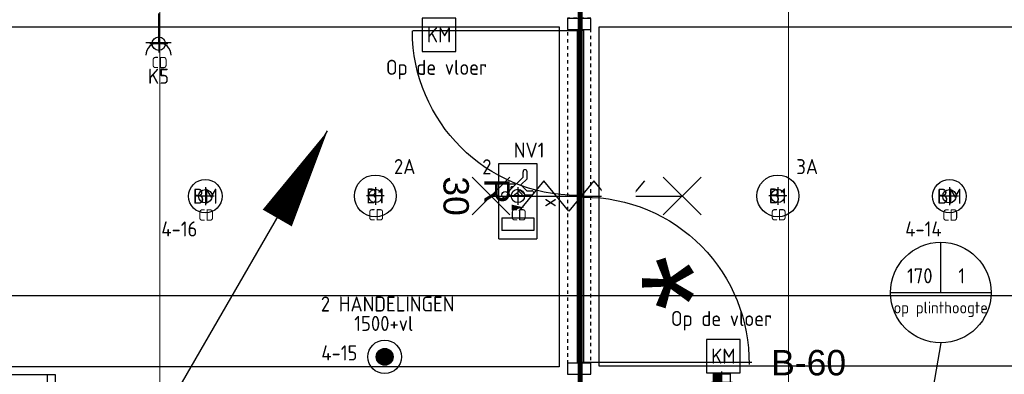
# Model space of a CAD drawing. Header units: millimetres. Extents: x -38032 to 104346, y -31182 to 78566.
# Tile 123 of 213: x 53524 to 59395, y 23354 to 25471. Entities that reach past the tile are written whole.
import ezdxf
from ezdxf.enums import TextEntityAlignment as Align

# ---------------------------------------------------------------- set-up
doc = ezdxf.new("R2010")
doc.units = ezdxf.units.MM
doc.header["$LTSCALE"] = 100
doc.set_wipeout_variables(frame=1)
for name, pattern in [('HIDDEN', [9.525, 6.35, -3.175]), ('STYLE_01', [0.41664, 0.20828, -0.20836]), ('STYLE_11', [5, 3.888855, -0.416718, 0.277786, -0.416641])]:
    doc.linetypes.add(name, pattern=pattern)
for name, color, linetype in [('AL$1A---_ALGEMEEN', 8, 'Continuous'), ('AL------_MAATV', 200, 'Continuous'), ('AL------_SPARING', 2, 'Continuous'), ('AT$1A---_TEKST100', 8, 'Continuous'), ('BOUWKUNDIG', 8, 'Continuous'), ('brandscheiding', 5, 'HIDDEN'), ('EB6511--_ATTRIB', 2, 'Continuous'), ('EL6121--', 3, 'Continuous'), ('EL6222--', 3, 'Continuous'), ('EL6311--', 3, 'Continuous'), ('el6311--nv', 7, 'Continuous'), ('EL6350--', 3, 'Continuous'), ('EL6511--', 3, 'Continuous'), ('EL6522--', 3, 'Continuous'), ('EM6131--', 1, 'Continuous'), ('versterkte strook', 7, 'Continuous')]:
    doc.layers.add(name, color=color, linetype=linetype)
doc.layers.add('stramien', color=1, linetype='Continuous', lineweight=9)
doc.styles.add('Arial', font='ARIAL.TTF')
doc.styles.add('BURO-018', font='iso.shx', dxfattribs={"height": 90})
doc.styles.get("Standard").update_dxf_attribs({"font": 'iso.shx'})

# ---------------------------------------------------------------- blocks, each defined once
blk = doc.blocks.new('1115C2J')
at = {"color": 0, "linetype": 'Continuous'}
for p, q in [((-4.5, 5.5), (4.5, 5.5)), ((-4.5, 1), (-4.5, 5.5)), ((-1.24, 4.31), (-1.24, 4.91)), ((-0.76, 4.11), (-0.76, 4.91)), ((2, 5.15), (3.5, 5.15)), ((2, 1.35), (2, 5.15)), ((3.5, 5.15), (3.5, 1.35)), ((4.5, 1), (4.5, 5.5)), ((-2.68, 4.35), (-3.52, 4.35)), ((-2.88, 3.87), (-3.52, 3.87)), ((-1.27, 2.26), (-2.88, 3.87)), ((-1.94, 3.61), (-2.68, 4.35)), ((-1.24, 4.31), (-1.94, 3.61)), ((-1.37, 3.5), (-0.76, 4.11)), ((-0.87, 3.71), (-1.23, 3.35)), ((-1.94, 2.93), (-2.04, 2.83)), ((-2.04, 2.83), (-2.04, 2.34)), ((-1.71, 2.7), (-1.72, 2.7)), ((-1.72, 2.7), (-1.72, 2.46)), ((-1.47, 2.46), (-1.72, 2.46)), ((-1.23, 3.35), (-1.37, 3.5)), ((-0.65, 3.49), (-1.01, 3.13)), ((-0.71, 2.83), (-1.01, 3.13)), ((-0.99, 2.14), (-1.84, 2.14)), ((2, 1.35), (3.5, 1.35)), ((4.5, 1), (-4.5, 1))]:
    blk.add_line(p, q, dxfattribs=at)
blk.add_lwpolyline([(0.75, 4, 0, 0.7, 0), (0.75, 2.5, 0.7, 0.7, 0)], format="xyseb", dxfattribs=at)
blk.add_circle((-0.76, 1.75), 0.4, dxfattribs=at)
for centre, radius, start, end in [((-1, 4.91), 0.24, 0, 180), ((-3.52, 4.11), 0.24, 90, 270), ((-0.76, 3.6), 0.16, 315, 135), ((-0.99, 2.54), 0.4, 225, 45), ((-1.84, 2.34), 0.2, 180, 270)]:
    blk.add_arc(centre, radius, start, end, dxfattribs=at)
at = {"color": 0, "linetype": 'Continuous', "style": 'BURO-018'}
for tag, p in [('E_GKAST', (0, 15.17)), ('E_GROEP', (0, 12.17)), ('E_SGROEP', (4.5, 12.17)), ('E_ARMCODE', (0, 8))]:
    blk.add_attdef(tag, text='', height=1.8, dxfattribs=at).set_placement(p, align=Align.MIDDLE)
at = {"layer": 'EL6350--', "color": 1, "style": 'BURO-018'}
blk.add_text('x', height=1.8, dxfattribs=at).set_placement((-0.38, 6.53))
blk = doc.blocks.new('E00157')
at = {"color": 0, "linetype": 'Continuous'}
for p, q in [((-2, 5), (-2, 1)), ((2, 5), (-2, 5)), ((2, 1), (2, 5)), ((-2, 1), (2, 1))]:
    blk.add_line(p, q, dxfattribs=at)
at = {"color": 0, "linetype": 'Continuous', "style": 'BURO-018'}
blk.add_text('KM', height=1.8, dxfattribs=at).set_placement((0, 3), align=Align.MIDDLE)
blk.add_attdef('E_TEXT1', text='', height=1.8, dxfattribs=at).set_placement((0, 7.5), align=Align.MIDDLE)
at = {"color": 0, "linetype": 'Continuous', "style": 'BURO-018', "flags": 1}
blk.add_attdef('E_MATCODE', (0, 0), '', height=1.8, dxfattribs=at)
blk = doc.blocks.new('1115B3A')
at = {"color": 0, "linetype": 'Continuous'}
blk.add_circle((0, 0), 2.5, dxfattribs=at)
at = {"color": 0, "linetype": 'Continuous', "style": 'BURO-018'}
for tag, p in [('E_GKAST', (0, 8)), ('E_GROEP', (0, 5)), ('E_SGROEP', (4.5, 5)), ('E_ARMCODE', (0, 0)), ('E_SLET', (4.5, -1))]:
    blk.add_attdef(tag, text='', height=1.8, dxfattribs=at).set_placement(p, align=Align.MIDDLE)
blk = doc.blocks.new('111304')
at = {"color": 0, "linetype": 'Continuous'}
for p, q in [((-1.5, 4.5), (1.5, 4.5)), ((0, 1), (0, 4.5))]:
    blk.add_line(p, q, dxfattribs=at)
blk.add_arc((0, 6), 1.5, 180, 0, dxfattribs=at)
at = {"color": 0, "linetype": 'Continuous', "style": 'BURO-018'}
for tag, p in [('E_GKAST', (0, 11.5)), ('E_GROEP', (0, 8.5)), ('E_SGROEP', (4.5, 8.5))]:
    blk.add_attdef(tag, text='', height=1.8, dxfattribs=at).set_placement(p, align=Align.MIDDLE)
at = {"color": 0, "linetype": 'Continuous', "style": 'BURO-018', "flags": 1}
for tag, p in [('E_VERMCODE', (13, 8.5)), ('E_MATCODE', (0, 0))]:
    blk.add_attdef(tag, text='', height=1.8, dxfattribs=at).set_placement(p, align=Align.MIDDLE)
blk = doc.blocks.new('E00170')
at = {"color": 0, "linetype": 'Continuous'}
for q in [(5, 8.66), (-5, -8.66)]:
    blk.add_line((0, 0), q, dxfattribs=at)
for points in [[(5, 8.66, 0, 1, 0), (3.5, 6.062, 1, 1, 0)], [(-5, -8.66, 0, 1, 0), (-3.5, -6.062, 1, 1, 0)]]:
    blk.add_lwpolyline(points, format="xyseb", dxfattribs=at)
at = {"color": 0, "const_width": 0.5}
blk.add_lwpolyline([(-0.25, 0, 1), (0.25, 0, 1)], format="xyb", close=True, dxfattribs=at)
at = {"color": 0, "linetype": 'Continuous'}
blk.add_circle((0, 0), 0.5, dxfattribs=at)
blk = doc.blocks.new('E00123')
at = {"color": 0, "linetype": 'Continuous'}
blk.add_circle((0, 0), 2, dxfattribs=at)
at = {"color": 0, "linetype": 'Continuous', "style": 'BURO-018'}
for tag, p in [('E_TEXT1', (0, 4.5)), ('E_TEXT2', (0, 0))]:
    blk.add_attdef(tag, text='', height=1.8, dxfattribs=at).set_placement(p, align=Align.MIDDLE)
at = {"color": 0, "linetype": 'Continuous', "style": 'BURO-018', "flags": 1}
blk.add_attdef('E_MATCODE', (0, 0), '', height=1.8, dxfattribs=at)
blk = doc.blocks.new('E00023')
at = {"color": 0, "const_width": 1}
blk.add_lwpolyline([(-0.5, 3, 1), (0.5, 3, 1)], format="xyb", close=True, dxfattribs=at)
at = {"color": 0, "linetype": 'Continuous'}
for radius in [2, 1]:
    blk.add_circle((0, 3), radius, dxfattribs=at)
at = {"color": 0, "linetype": 'Continuous', "style": 'BURO-018'}
blk.add_attdef('E_TEXT1', text='', height=1.8, dxfattribs=at).set_placement((0, 7.5), align=Align.MIDDLE)
at = {"color": 0, "linetype": 'Continuous', "style": 'BURO-018', "flags": 1}
blk.add_attdef('E_MATCODE', (0, 0), '', height=1.8, dxfattribs=at)
blk = doc.blocks.new('Centraaldoos')
at = {"color": 1, "linetype": 'Continuous'}
for p, q in [((-2, 0), (2, 0)), ((0, -2), (0, 2))]:
    blk.add_line(p, q, dxfattribs=at)
at = {"color": 0, "linetype": 'Continuous'}
blk.add_circle((0, 0), 1.5, dxfattribs=at)
at = {"color": 0, "linetype": 'Continuous', "style": 'BURO-018'}
blk.add_attdef('AL_POSNR', text='', height=1.8, dxfattribs=at).set_placement((0, 3), align=Align.CENTER)
at = {"color": 0, "linetype": 'Continuous', "style": 'BURO-018', "flags": 1}
blk.add_attdef('AL_OMS', (0, 0), '', height=1.8, dxfattribs=at)
at = {"layer": 'AL------_MAATV', "style": 'BURO-018'}
blk.add_text('CD', height=2.531, rotation=180, dxfattribs=at).set_placement((1.61, 5.48))
blk = doc.blocks.new('Sparing 100x100')
at = {"color": 1, "linetype": 'Continuous'}
for p, q in [((0, -2.5), (0, 2.5)), ((-2.5, 0), (2.5, 0))]:
    blk.add_line(p, q, dxfattribs=at)
at = {"color": 0, "linetype": 'Continuous'}
for p, q in [((-2, 2), (2, 2)), ((-2, -2), (-2, 2)), ((2, 2), (2, -2)), ((2, -2), (-2, -2))]:
    blk.add_line(p, q, dxfattribs=at)
for points in [[(-2, 2), (0, 2), (-2, 0), (0, 0)], [(0, 0), (2, 0), (0, -2), (2, -2)]]:
    blk.add_solid(points, dxfattribs=at)
at = {"color": 0, "linetype": 'Continuous', "style": 'BURO-018'}
blk.add_attdef('AL_POSNR', text='', height=1.8, dxfattribs=at).set_placement((0, 3), align=Align.CENTER)
at = {"color": 0, "linetype": 'Continuous', "style": 'BURO-018', "flags": 1}
blk.add_attdef('AL_OMS', (0, 0), '', height=1.8, dxfattribs=at)
blk = doc.blocks.new('E00103')
at = {"color": 0, "linetype": 'Continuous'}
for p, q in [((0, 6), (0, 12)), ((-6, 6), (6, 6))]:
    blk.add_line(p, q, dxfattribs=at)
blk.add_circle((0, 6), 6, dxfattribs=at)
at = {"color": 0, "linetype": 'Continuous', "style": 'BURO-018'}
for tag, p in [('E_TEXT1', (-2.5, 8)), ('E_TEXT3', (2.5, 8)), ('E_TEXT6', (0, 4))]:
    blk.add_attdef(tag, text='', height=1.8, dxfattribs=at).set_placement(p, align=Align.MIDDLE)
blk = doc.blocks.new('txt-brandw.60')
at = {"color": 0}
blk.add_wipeout([(-223.5, -118.5), (223.5, -118.5), (223.5, 124.9), (-223.5, 124.9)], dxfattribs=at).dxf.layer = 'AL$1A---_ALGEMEEN'
at = {"layer": 'AT$1A---_TEKST100', "insert": (0, -112.2), "char_height": 151.525, "attachment_point": 8, "line_spacing_factor": 0.967741, "style": 'Arial'}
blk.add_mtext('{\\C256;\\lB-60}', dxfattribs=at)
blk = doc.blocks.new('Group-71')
at = {"layer": 'AL$1A---_ALGEMEEN', "color": 0}
for p, q in [((-97.5, 382.003125), (127.5, 157.003125)), ((-97.5, 157.003125), (127.5, 382.003125))]:
    blk.add_line(p, q, dxfattribs=at)
at = {"layer": 'AL$1A---_ALGEMEEN', "color": 0, "flags": 1}
blk.add_attdef('B60_30', (-97.5, 157.003125), '', height=0.2, dxfattribs=at)
blk = doc.blocks.new('Group-72')
at = {"layer": 'AL$1A---_ALGEMEEN', "color": 0}
for p, q in [((-97.5, -757.809375), (127.5, -982.809375)), ((-97.5, -982.809375), (127.5, -757.809375))]:
    blk.add_line(p, q, dxfattribs=at)
at = {"layer": 'AL$1A---_ALGEMEEN', "color": 0, "flags": 1}
blk.add_attdef('B60_30', (-97.5, -982.809375), '', height=0.2, dxfattribs=at)
blk = doc.blocks.new('wbdbo 30 zelfsl')
at = {"layer": 'AL$1A---_ALGEMEEN', "color": 0}
blk.add_line((15, -870.3), (15, 269.5), dxfattribs=at)
blk.add_lwpolyline([(-75, 45.3), (105, -106.5), (-75, -256.1), (105, -405.7), (-75, -555.2), (105, -704.7)], dxfattribs=at)
for name in ['Group-71', 'Group-72']:
    blk.add_blockref(name, (0, 0), dxfattribs=at)
at = {"layer": 'AT$1A---_TEKST100', "style": 'Arial'}
for s, p in [('R ', (15, -955.7)), ('30', (15, -1199.2))]:
    blk.add_text(s, height=151.52, dxfattribs=at).set_placement(p, align=Align.BOTTOM_CENTER)
blk = doc.blocks.new('32x_hout-mk 811-p')
at = {"layer": 'AL$1A---_ALGEMEEN', "color": 0, "linetype": 'STYLE_01'}
blk.add_lwpolyline([(-2125, 139.5), (0, 139.5), (0, 0.5), (-2125, 0.5)], close=True, dxfattribs=at)
at = {"color": 0}
for points in [[(-2125, 139.5), (-2058, 139.5), (-2058, 0.5), (-2125, 0.5)], [(-68, 139.5), (-1, 139.5), (-1, 0.5), (-68, 0.5)]]:
    blk.add_wipeout(points, dxfattribs=at).dxf.layer = 'AL$1A---_ALGEMEEN'
at = {"layer": 'AL$1A---_ALGEMEEN', "color": 0}
for points in [[(-2125, 139.5), (-2058, 139.5), (-2058, 0.5), (-2125, 0.5)], [(-68, 139.5), (-1, 139.5), (-1, 0.5), (-68, 0.5)]]:
    blk.add_lwpolyline(points, close=True, dxfattribs=at)
at = {"color": 0}
blk.add_wipeout([(-2053, 97.5), (-1068, 97.5), (-1068, 57.5), (-2053, 57.5)], dxfattribs=at).dxf.layer = 'AL$1A---_ALGEMEEN'
at = {"layer": 'AL$1A---_ALGEMEEN', "color": 0}
blk.add_line((-2053, 97.5), (-2053, 1098), dxfattribs=at)
blk.add_lwpolyline([(-2053, 97.5), (-1068, 97.5), (-1068, 57.5), (-2053, 57.5)], close=True, dxfattribs=at)
at = {"color": 0}
blk.add_wipeout([(-1058, 97.5), (-73, 97.5), (-73, 57.5), (-1058, 57.5)], dxfattribs=at).dxf.layer = 'AL$1A---_ALGEMEEN'
at = {"layer": 'AL$1A---_ALGEMEEN', "color": 0}
blk.add_line((-75.5, 59.5), (-75.5, -922.6), dxfattribs=at)
blk.add_lwpolyline([(-1058, 97.5), (-73, 97.5), (-73, 57.5), (-1058, 57.5)], close=True, dxfattribs=at)
blk.add_arc((-73, 59.5), 985, 180, 269.85414, dxfattribs=at)
at = {"layer": 'AL$1A---_ALGEMEEN', "color": 0, "xscale": -1}
blk.add_blockref('wbdbo 30 zelfsl', (-1046.6, 413.8), dxfattribs=at)
at = {"color": 0}
blk.add_wipeout([(-1361.3, 203.6), (-763.3, 203.6), (-763.3, 406.4), (-1361.3, 406.4)], dxfattribs=at).dxf.layer = 'AL$1A---_ALGEMEEN'
at = {"layer": 'AL$1A---_ALGEMEEN', "color": 0}
blk.add_arc((-2053, 97.5), 985, 0, 90.764, dxfattribs=at)
blk = doc.blocks.new('Group-27')
at = {"layer": 'AL$1A---_ALGEMEEN', "color": 0}
for p, q in [((-97.5, 382.003125), (127.5, 157.003125)), ((-97.5, 157.003125), (127.5, 382.003125))]:
    blk.add_line(p, q, dxfattribs=at)
at = {"layer": 'AL$1A---_ALGEMEEN', "color": 0, "flags": 1}
blk.add_attdef('B60_30', (-97.5, 157.003125), '', height=0.2, dxfattribs=at)
blk = doc.blocks.new('Group-28')
at = {"layer": 'AL$1A---_ALGEMEEN', "color": 0}
for p, q in [((-97.5, -757.809375), (127.5, -982.809375)), ((-97.5, -982.809375), (127.5, -757.809375))]:
    blk.add_line(p, q, dxfattribs=at)
at = {"layer": 'AL$1A---_ALGEMEEN', "color": 0, "flags": 1}
blk.add_attdef('B60_30', (-97.5, -982.809375), '', height=0.2, dxfattribs=at)
blk = doc.blocks.new('wrd 30 zelfsl')
at = {"layer": 'AL$1A---_ALGEMEEN', "color": 0}
blk.add_line((15, -870.3), (15, 269.5), dxfattribs=at)
blk.add_lwpolyline([(-75, 45.3), (105, -106.5), (-75, -256.1), (105, -405.7), (-75, -555.2), (105, -704.7)], dxfattribs=at)
for name in ['Group-27', 'Group-28']:
    blk.add_blockref(name, (0, 0), dxfattribs=at)
at = {"layer": 'AT$1A---_TEKST100', "style": 'Arial'}
blk.add_text('R 30', height=151.52, dxfattribs=at).set_placement((16, 516.7), align=Align.TOP_CENTER)
blk = doc.blocks.new('32x 90x139')
at = {"color": 0}
blk.add_wipeout([(0, 45), (-94, 45), (-94, 30), (-139, 30), (-139, -30), (-94, -30), (-94, -45), (0, -45)], dxfattribs=at).dxf.layer = 'AL$1A---_ALGEMEEN'
at = {"layer": 'AL$1A---_ALGEMEEN', "color": 0}
blk.add_lwpolyline([(0, 45), (-94, 45), (-94, 30), (-139, 30), (-139, -30), (-94, -30), (-94, -45), (0, -45)], close=True, dxfattribs=at)
blk = doc.blocks.new('32x_hout-mk 858-p')
at = {"layer": 'AL$1A---_ALGEMEEN', "color": 0}
for points in [[(-2987, 139), (-5912, 139), (-5912, 0), (-2987, 0)], [(-990, 139), (-45, 139), (-45, 0), (-990, 0)]]:
    blk.add_lwpolyline(points, close=True, dxfattribs=at)
at = {"color": 0}
for points in [[(-5912, 139), (-5867, 139), (-5867, 0), (-5912, 0)], [(-2987, 139), (-2897, 139), (-2897, 0), (-2987, 0)], [(-1080, 139), (-990, 139), (-990, 0), (-1080, 0)], [(-90, 139), (-45, 139), (-45, 0), (-90, 0)]]:
    blk.add_wipeout(points, dxfattribs=at).dxf.layer = 'AL$1A---_ALGEMEEN'
at = {"layer": 'AL$1A---_ALGEMEEN', "color": 0, "linetype": 'STYLE_01'}
blk.add_line((-1080, 0), (-2897, 0), dxfattribs=at)
at = {"layer": 'AL$1A---_ALGEMEEN', "color": 0}
for points in [[(-5912, 139), (-5867, 139), (-5867, 0), (-5912, 0)], [(-2987, 139), (-2897, 139), (-2897, 0), (-2987, 0)], [(-1080, 139), (-990, 139), (-990, 0), (-1080, 0)], [(-90, 139), (-45, 139), (-45, 0), (-90, 0)]]:
    blk.add_lwpolyline(points, close=True, dxfattribs=at)
at = {"color": 0}
for points in [[(-1995, 139), (-1065, 139), (-1065, 99), (-1995, 99)], [(-2972, 45), (-5882, 45), (-5882, 0), (-2972, 0)], [(-1005, 40), (-75, 40), (-75, 0), (-1005, 0)]]:
    blk.add_wipeout(points, dxfattribs=at).dxf.layer = 'AL$1A---_ALGEMEEN'
at = {"layer": 'AL$1A---_ALGEMEEN', "color": 0}
blk.add_line((-1065, 139), (-1065, 1065), dxfattribs=at)
for points in [[(-1995, 139), (-1065, 139), (-1065, 99), (-1995, 99)], [(-2972, 45), (-5882, 45), (-5882, 0), (-2972, 0)], [(-1005, 40), (-75, 40), (-75, 0), (-1005, 0)]]:
    blk.add_lwpolyline(points, close=True, dxfattribs=at)
blk.add_arc((-1065, 139), 930, 90, 180, dxfattribs=at)
at = {"layer": 'AL$1A---_ALGEMEEN', "color": 0, "rotation": 90}
for p in [(-4922, 139), (-3932, 139)]:
    blk.add_blockref('32x 90x139', p, dxfattribs=at)
at = {"color": 0}
blk.add_wipeout([(-2925, 139), (-1995, 139), (-1995, 99), (-2925, 99)], dxfattribs=at).dxf.layer = 'AL$1A---_ALGEMEEN'
at = {"layer": 'AL$1A---_ALGEMEEN', "color": 0}
blk.add_line((-2925, 139), (-2925, 1065), dxfattribs=at)
blk.add_lwpolyline([(-2925, 139), (-1995, 139), (-1995, 99), (-2925, 99)], close=True, dxfattribs=at)
blk.add_arc((-2925, 139), 930, 0, 90, dxfattribs=at)
blk.add_blockref('wrd 30 zelfsl', (-2010, 407.1), dxfattribs=at)
blk = doc.blocks.new('200254 W 212 3 04-12-2007')
at = {"layer": 'stramien', "linetype": 'STYLE_11', "ltscale": 50}
blk.add_line((18161, -41013.6), (18161, 36216.4), dxfattribs=at)
at = {"layer": 'AL$1A---_ALGEMEEN'}
blk.add_blockref('txt-brandw.60', (22030.4, -1528.2), dxfattribs=at)
blk.add_lwpolyline([(20782, 442.4), (46056, 442.4), (46056, -1582.6), (20782, -1582.6)], close=True, dxfattribs=at)
at = {"layer": 'stramien', "linetype": 'STYLE_11', "ltscale": 50}
blk.add_line((21911, -38914.6), (21911, 22365.4), dxfattribs=at)
at = {"layer": 'AL$1A---_ALGEMEEN', "xscale": -1, "rotation": 270}
blk.add_blockref('32x_hout-mk 811-p', (20593, 493.4), dxfattribs=at)
at = {"layer": 'AL$1A---_ALGEMEEN'}
blk.add_lwpolyline([(-6737.5, 442), (20543, 442.4), (20543, -1587.3), (-6737.5, -1587.8)], close=True, dxfattribs=at)
at = {"layer": 'AT$1A---_TEKST100', "insert": (21340.9, -1087.2), "char_height": 606.098, "attachment_point": 5, "rotation": 90, "line_spacing_factor": 0.967741, "style": 'Arial'}
blk.add_mtext('{\\C256;\\l*}', dxfattribs=at)
at = {"layer": 'AL$1A---_ALGEMEEN'}
blk.add_blockref('32x_hout-mk 858-p', (17583, -1771.6), dxfattribs=at)

msp = doc.modelspace()

# ---------------------------------------------------------------- block references
at = {"layer": 'BOUWKUNDIG'}
msp.add_blockref('200254 W 212 3 04-12-2007', (36198, 24986.5), dxfattribs=at)

# ---------------------------------------------------------------- next in the draw order: linework, layer by layer
at = {"layer": 'brandscheiding', "const_width": 30}
msp.add_lwpolyline([(29397.9, 25537.6), (56865.6, 25537.6), (56865.6, 23264.5), (59066.6, 23264.5), (59066.6, 13992.7), (58122.5, 13992.7), (58122.5, 6509.6), (53096.3, 5898.3), (53096.3, 6042.1), (48112.7, 5538.6), (48130.7, 5340.8), (27536.8, 3072.4)], dxfattribs=at)
at = {"layer": 'EM6131--'}
msp.add_line((59016.2, 23542.4), (58935, 23066), dxfattribs=at)
at = {"layer": 'versterkte strook'}
msp.add_line((8368.1, 23825), (81845.1, 23825), dxfattribs=at)

# ---------------------------------------------------------------- next in the draw order: block references
at = {"layer": 'AL------_SPARING', "yscale": 26.66666666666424, "zscale": 26.66666666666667, "rotation": 180}
for p, xscale in [((54353.7, 25327.8), 26.66666666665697), ((54631.3, 24417.5), 26.66666666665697), ((55644.9, 24419), 26.66666666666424), ((56495, 24419), 26.66666666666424), ((58044.9, 24419), 26.66666666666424), ((59067.9, 24417.5), 26.66666666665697)]:
    msp.add_blockref('Centraaldoos', p, dxfattribs=dict(at, xscale=xscale))
at = {"layer": 'AL------_SPARING', "xscale": 25, "yscale": 25, "zscale": 25}
msp.add_blockref('Sparing 100x100', (57711.5, 23308.3), dxfattribs=at)
at = {"layer": 'EL6121--', "xscale": 200, "yscale": 200, "zscale": 200}
msp.add_blockref('E00170', (54360, 23075), dxfattribs=at)
at = {"layer": 'EL6222--'}
ref = msp.add_blockref('111304', (54352, 25558.4), dxfattribs=dict(at, xscale=50, yscale=50, zscale=50, rotation=180))
ref.add_attrib('E_GROEP', 'K5', dxfattribs={"layer": '0', "color": 1, "linetype": 'Continuous', "height": 90, "style": 'BURO-018'}).set_placement((54352, 25133.4), align=Align.MIDDLE)
at = {"layer": 'EL6311--'}
ref = msp.add_blockref('1115B3A', (55644.9, 24419), dxfattribs=dict(at, xscale=50, yscale=50, zscale=50))
ref.add_attrib('E_ARMCODE', 'B1', dxfattribs={"layer": '0', "color": 1, "linetype": 'Continuous', "height": 90, "style": 'BURO-018'}).set_placement((55644.9, 24419), align=Align.MIDDLE)
ref.add_attrib('E_GROEP', '2A', dxfattribs={"layer": '0', "color": 1, "linetype": 'Continuous', "height": 90, "style": 'BURO-018'}).set_placement((55819.9, 24594), align=Align.MIDDLE)
ref = msp.add_blockref('1115B3A', (58044.9, 24419), dxfattribs=dict(at, xscale=50, yscale=50, zscale=50))
ref.add_attrib('E_ARMCODE', 'B1', dxfattribs={"layer": '0', "color": 1, "linetype": 'Continuous', "height": 90, "style": 'BURO-018'}).set_placement((58044.9, 24419), align=Align.MIDDLE)
ref.add_attrib('E_GROEP', '3A', dxfattribs={"layer": '0', "color": 1, "linetype": 'Continuous', "height": 90, "style": 'BURO-018'}).set_placement((58219.9, 24594), align=Align.MIDDLE)
at = {"layer": 'el6311--nv'}
ref = msp.add_blockref('1115C2J', (56331.9, 24387.7), dxfattribs=dict(at, xscale=50, yscale=50, zscale=50, rotation=270))
ref.add_attrib('E_ARMCODE', 'NV1', dxfattribs={"layer": '0', "color": 1, "linetype": 'Continuous', "height": 90, "style": 'BURO-018'}).set_placement((56561.9, 24692.7), align=Align.MIDDLE)
ref.add_attrib('E_GROEP', '2', dxfattribs={"layer": '0', "color": 1, "linetype": 'Continuous', "height": 90, "style": 'BURO-018'}).set_placement((56309.9, 24592.7), align=Align.MIDDLE)
at = {"layer": 'EL6511--'}
ref = msp.add_blockref('E00123', (54631.3, 24417.5), dxfattribs=dict(at, xscale=50, yscale=50, zscale=50))
ref.add_attrib('E_TEXT2', 'BM', dxfattribs={"layer": 'EB6511--_ATTRIB', "color": 1, "linetype": 'Continuous', "height": 90, "style": 'BURO-018'}).set_placement((54631.3, 24417.5), align=Align.MIDDLE)
ref.add_attrib('E_TEXT1', '4-16', dxfattribs={"layer": 'EB6511--_ATTRIB', "color": 1, "linetype": 'Continuous', "height": 90, "style": 'BURO-018'}).set_placement((54476.3, 24222.2), align=Align.MIDDLE)
ref = msp.add_blockref('E00123', (59067.9, 24417.5), dxfattribs=dict(at, xscale=50, yscale=50, zscale=50))
ref.add_attrib('E_TEXT2', 'BM', dxfattribs={"layer": 'EB6511--_ATTRIB', "color": 1, "linetype": 'Continuous', "height": 90, "style": 'BURO-018'}).set_placement((59067.9, 24417.5), align=Align.MIDDLE)
ref.add_attrib('E_TEXT1', '4-14', dxfattribs={"layer": 'EB6511--_ATTRIB', "color": 1, "linetype": 'Continuous', "height": 90, "style": 'BURO-018'}).set_placement((58912.9, 24222.2), align=Align.MIDDLE)
ref = msp.add_blockref('E00023', (55700.7, 23308.7), dxfattribs=dict(at, xscale=50, yscale=50, zscale=50))
ref.add_attrib('E_TEXT1', '4-15', dxfattribs={"layer": 'EB6511--_ATTRIB', "color": 1, "linetype": 'Continuous', "height": 90, "style": 'BURO-018'}).set_placement((55430.5, 23482.3), align=Align.MIDDLE)
at = {"layer": 'EL6522--', "xscale": 50, "yscale": 50, "zscale": 50}
for p in [(56025.1, 25230.6), (57719.9, 23313)]:
    msp.add_blockref('E00157', p, dxfattribs=at)
at = {"layer": 'EM6131--'}
ref = msp.add_blockref('E00103', (59016.2, 23542.4), dxfattribs=dict(at, xscale=50, yscale=50, zscale=50))
ref.add_attrib('E_TEXT1', '170', dxfattribs={"layer": '0', "color": 1, "linetype": 'Continuous', "height": 90, "style": 'BURO-018'}).set_placement((58891.2, 23942.4), align=Align.MIDDLE)
ref.add_attrib('E_TEXT3', '1', dxfattribs={"layer": '0', "color": 1, "linetype": 'Continuous', "height": 90, "style": 'BURO-018'}).set_placement((59141.2, 23942.4), align=Align.MIDDLE)
ref.add_attrib('E_TEXT6', 'op plinthoogte', dxfattribs={"layer": '0', "color": 1, "linetype": 'Continuous', "height": 70, "style": 'BURO-018'}).set_placement((59016.2, 23742.4), align=Align.MIDDLE)

# ---------------------------------------------------------------- next in the draw order: texts
at = {"layer": 'EL6511--', "color": 1, "style": 'BURO-018'}
for s, p in [('2 HANDELINGEN', (55319.9, 23729.1)), ('1500+vl', (55519.2, 23613.2))]:
    msp.add_text(s, height=90, dxfattribs=at).set_placement(p)
at = {"layer": 'EL6522--', "color": 1, "style": 'BURO-018'}
for p in [(55708.2, 25141.8), (57407.5, 23642.7)]:
    msp.add_text('Op de vloer', height=90, dxfattribs=at).set_placement(p)

doc.saveas('drawing.dxf')
